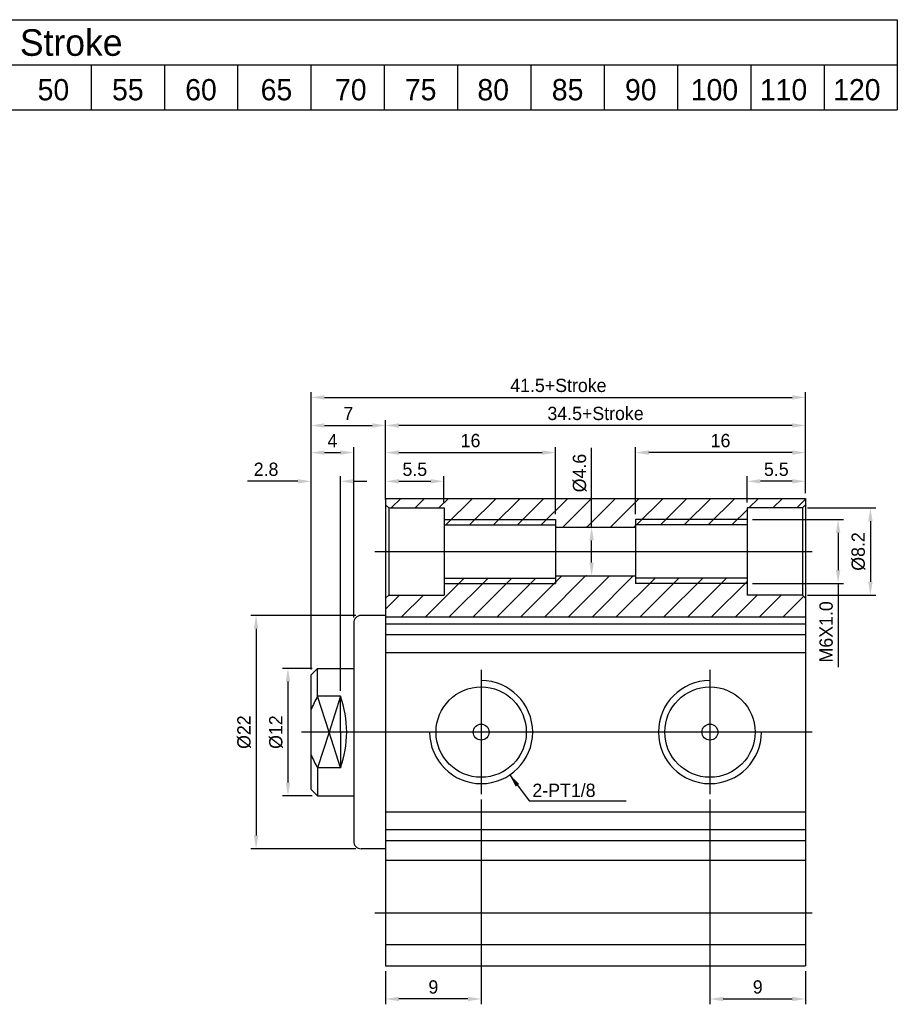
# Model space of a CAD drawing. Header units: millimetres. Extents: x -1657 to 8845, y -11980 to 3013.
# Tile 186 of 256: x -334 to -251, y 2058 to 2151. Entities that reach past the tile are written whole.
import ezdxf

# ---------------------------------------------------------------- set-up
doc = ezdxf.new("R2010")
doc.units = ezdxf.units.MM
doc.layers.add('切CARRY气缸', color=252, linetype='Continuous')
doc.styles.add('TEXT', font='romantic.ttf')
doc.dimstyles.new('DIM', dxfattribs={"dimtxt": 3, "dimasz": 3, "dimexe": 1.5, "dimexo": 0, "dimgap": 1, "dimtad": 1, "dimdsep": 46, "dimtxsty": 'TEXT', "dimcen": 0, "dimclrd": 256, "dimclre": 256, "dimclrt": 5, "dimadec": 0, "dimazin": 0, "dimtfac": 0.75, "dimtdec": 3, "dimtmove": 0, "dimatfit": 3, "dimfxl": 0, "dimtolj": 1, "dimarcsym": 0})

# ---------------------------------------------------------------- blocks, each defined once
blk = doc.blocks.new('*D642')
at = {"layer": 'Defpoints', "color": 0, "ltscale": 5}
for p in [(-259.917, 2115.506), (-259.917, 2106.004), (-306.451, 2089.404)]:
    blk.add_point(p, dxfattribs=at)
at = {"layer": '切CARRY气缸', "color": 0, "lineweight": -2, "ltscale": 5}
for p, q in [((-306.451, 2089.904), (-306.451, 2116.006)), ((-259.917, 2106.504), (-259.917, 2116.006)), ((-305.201, 2115.506), (-261.167, 2115.506))]:
    blk.add_line(p, q, dxfattribs=at)
at = {"layer": '切CARRY气缸', "color": 0, "ltscale": 5}
for points in [[(-305.201, 2115.714), (-305.201, 2115.297), (-306.451, 2115.506)], [(-261.167, 2115.714), (-261.167, 2115.297), (-259.917, 2115.506)]]:
    blk.add_solid(points, dxfattribs=at)
at = {"layer": '切CARRY气缸', "color": 0, "ltscale": 5, "insert": (-283.184, 2116.631), "char_height": 1.25, "attachment_point": 5}
blk.add_mtext('\\A1;41.5+Stroke', dxfattribs=at)
blk = doc.blocks.new('*D643')
at = {"layer": 'Defpoints', "color": 0, "ltscale": 5}
for p in [(-299.451, 2112.866), (-299.451, 2106.004), (-259.917, 2106.004)]:
    blk.add_point(p, dxfattribs=at)
at = {"layer": '切CARRY气缸', "color": 0, "lineweight": -2, "ltscale": 5}
for p, q in [((-299.451, 2106.504), (-299.451, 2113.366)), ((-259.917, 2106.504), (-259.917, 2113.366)), ((-261.167, 2112.866), (-298.201, 2112.866))]:
    blk.add_line(p, q, dxfattribs=at)
at = {"layer": '切CARRY气缸', "color": 0, "ltscale": 5}
for points in [[(-298.201, 2113.074), (-298.201, 2112.657), (-299.451, 2112.866)], [(-261.167, 2113.074), (-261.167, 2112.657), (-259.917, 2112.866)]]:
    blk.add_solid(points, dxfattribs=at)
at = {"layer": '切CARRY气缸', "color": 0, "ltscale": 5, "insert": (-279.684, 2113.991), "char_height": 1.25, "attachment_point": 5}
blk.add_mtext('\\A1;34.5+Stroke', dxfattribs=at)
blk = doc.blocks.new('*D644')
at = {"layer": 'Defpoints', "color": 0, "ltscale": 5}
for p in [(-302.451, 2110.315), (-302.451, 2094.279), (-306.451, 2089.404)]:
    blk.add_point(p, dxfattribs=at)
at = {"layer": '切CARRY气缸', "color": 0, "lineweight": -2, "ltscale": 5}
for p, q in [((-306.451, 2089.904), (-306.451, 2110.815)), ((-305.201, 2110.315), (-303.701, 2110.315)), ((-302.451, 2094.779), (-302.451, 2110.815))]:
    blk.add_line(p, q, dxfattribs=at)
at = {"layer": '切CARRY气缸', "color": 0, "ltscale": 5}
for points in [[(-305.201, 2110.523), (-305.201, 2110.107), (-306.451, 2110.315)], [(-303.701, 2110.523), (-303.701, 2110.107), (-302.451, 2110.315)]]:
    blk.add_solid(points, dxfattribs=at)
at = {"layer": '切CARRY气缸', "color": 0, "ltscale": 5, "insert": (-304.451, 2111.44), "char_height": 1.25, "attachment_point": 5}
blk.add_mtext('\\A1;4', dxfattribs=at)
blk = doc.blocks.new('*D645')
at = {"layer": 'Defpoints', "color": 0, "ltscale": 5}
for p in [(-299.451, 2112.866), (-299.451, 2105.404), (-306.451, 2089.404)]:
    blk.add_point(p, dxfattribs=at)
at = {"layer": '切CARRY气缸', "color": 0, "lineweight": -2, "ltscale": 5}
for p, q in [((-306.451, 2089.904), (-306.451, 2113.366)), ((-299.451, 2105.904), (-299.451, 2113.366)), ((-305.201, 2112.866), (-300.701, 2112.866))]:
    blk.add_line(p, q, dxfattribs=at)
at = {"layer": '切CARRY气缸', "color": 0, "ltscale": 5}
for points in [[(-305.201, 2113.074), (-305.201, 2112.657), (-306.451, 2112.866)], [(-300.701, 2113.074), (-300.701, 2112.657), (-299.451, 2112.866)]]:
    blk.add_solid(points, dxfattribs=at)
at = {"layer": '切CARRY气缸', "color": 0, "ltscale": 5, "insert": (-302.951, 2113.991), "char_height": 1.25, "attachment_point": 5}
blk.add_mtext('\\A1;7', dxfattribs=at)
blk = doc.blocks.new('*D646')
at = {"layer": 'Defpoints', "color": 0, "ltscale": 5}
for p in [(-306.451, 2107.609), (-306.451, 2089.404), (-303.701, 2087.38)]:
    blk.add_point(p, dxfattribs=at)
at = {"layer": '切CARRY气缸', "color": 0, "lineweight": -2, "ltscale": 5}
for p, q in [((-307.701, 2107.609), (-312.451, 2107.609)), ((-306.451, 2089.904), (-306.451, 2108.109)), ((-303.701, 2087.88), (-303.701, 2108.109)), ((-302.451, 2107.609), (-301.201, 2107.609))]:
    blk.add_line(p, q, dxfattribs=at)
at = {"layer": '切CARRY气缸', "color": 0, "ltscale": 5}
for points in [[(-307.701, 2107.818), (-307.701, 2107.401), (-306.451, 2107.609)], [(-302.451, 2107.818), (-302.451, 2107.401), (-303.701, 2107.609)]]:
    blk.add_solid(points, dxfattribs=at)
at = {"layer": '切CARRY气缸', "color": 0, "ltscale": 5, "insert": (-310.701, 2108.734), "char_height": 1.25, "attachment_point": 5}
blk.add_mtext('\\A1;2.8', dxfattribs=at)
blk = doc.blocks.new('*D647')
at = {"layer": 'Defpoints', "color": 0, "ltscale": 5}
for p in [(-290.451, 2078.154), (-299.451, 2062.004), (-299.451, 2058.883)]:
    blk.add_point(p, dxfattribs=at)
at = {"layer": '切CARRY气缸', "color": 0, "lineweight": -2, "ltscale": 5}
for p, q in [((-290.451, 2077.654), (-290.451, 2058.383)), ((-299.451, 2061.504), (-299.451, 2058.383)), ((-291.701, 2058.883), (-298.201, 2058.883))]:
    blk.add_line(p, q, dxfattribs=at)
at = {"layer": '切CARRY气缸', "color": 0, "ltscale": 5}
for points in [[(-298.201, 2059.091), (-298.201, 2058.674), (-299.451, 2058.883)], [(-291.701, 2059.091), (-291.701, 2058.674), (-290.451, 2058.883)]]:
    blk.add_solid(points, dxfattribs=at)
at = {"layer": '切CARRY气缸', "color": 0, "ltscale": 5, "insert": (-294.951, 2060.008), "char_height": 1.25, "attachment_point": 5}
blk.add_mtext('\\A1;9', dxfattribs=at)
blk = doc.blocks.new('*D648')
at = {"layer": 'Defpoints', "color": 0, "ltscale": 5}
for p in [(-301.751, 2094.979), (-311.641, 2073.029), (-301.751, 2073.029)]:
    blk.add_point(p, dxfattribs=at)
at = {"layer": '切CARRY气缸', "color": 0, "lineweight": -2, "ltscale": 5}
for p, q in [((-302.251, 2094.979), (-312.141, 2094.979)), ((-311.641, 2093.729), (-311.641, 2074.279)), ((-302.251, 2073.029), (-312.141, 2073.029))]:
    blk.add_line(p, q, dxfattribs=at)
at = {"layer": '切CARRY气缸', "color": 0, "ltscale": 5}
for points in [[(-311.849, 2093.729), (-311.433, 2093.729), (-311.641, 2094.979)], [(-311.849, 2074.279), (-311.433, 2074.279), (-311.641, 2073.029)]]:
    blk.add_solid(points, dxfattribs=at)
at = {"layer": '切CARRY气缸', "color": 0, "ltscale": 5, "insert": (-312.766, 2084.004), "char_height": 1.25, "attachment_point": 5, "rotation": 90}
blk.add_mtext('\\A1;%%c22', dxfattribs=at)
blk = doc.blocks.new('*D649')
at = {"layer": 'Defpoints', "color": 0, "ltscale": 5}
for p in [(-305.851, 2090.004), (-308.641, 2078.004), (-305.851, 2078.004)]:
    blk.add_point(p, dxfattribs=at)
at = {"layer": '切CARRY气缸', "color": 0, "lineweight": -2, "ltscale": 5}
for p, q in [((-306.351, 2090.004), (-309.141, 2090.004)), ((-308.641, 2088.754), (-308.641, 2079.254)), ((-306.351, 2078.004), (-309.141, 2078.004))]:
    blk.add_line(p, q, dxfattribs=at)
at = {"layer": '切CARRY气缸', "color": 0, "ltscale": 5}
for points in [[(-308.849, 2088.754), (-308.432, 2088.754), (-308.641, 2090.004)], [(-308.849, 2079.254), (-308.432, 2079.254), (-308.641, 2078.004)]]:
    blk.add_solid(points, dxfattribs=at)
at = {"layer": '切CARRY气缸', "color": 0, "ltscale": 5, "insert": (-309.766, 2084.004), "char_height": 1.25, "attachment_point": 5, "rotation": 90}
blk.add_mtext('\\A1;%%c12', dxfattribs=at)
blk = doc.blocks.new('*D650')
at = {"layer": 'Defpoints', "color": 0, "ltscale": 5}
for p in [(-283.451, 2110.315), (-299.451, 2106.004), (-283.451, 2104.004)]:
    blk.add_point(p, dxfattribs=at)
at = {"layer": '切CARRY气缸', "color": 0, "lineweight": -2, "ltscale": 5}
for p, q in [((-299.451, 2106.504), (-299.451, 2110.815)), ((-298.201, 2110.315), (-284.701, 2110.315)), ((-283.451, 2104.504), (-283.451, 2110.815))]:
    blk.add_line(p, q, dxfattribs=at)
at = {"layer": '切CARRY气缸', "color": 0, "ltscale": 5}
for points in [[(-298.201, 2110.523), (-298.201, 2110.107), (-299.451, 2110.315)], [(-284.701, 2110.523), (-284.701, 2110.107), (-283.451, 2110.315)]]:
    blk.add_solid(points, dxfattribs=at)
at = {"layer": '切CARRY气缸', "color": 0, "ltscale": 5, "insert": (-291.451, 2111.44), "char_height": 1.25, "attachment_point": 5}
blk.add_mtext('\\A1;16', dxfattribs=at)
blk = doc.blocks.new('*D651')
at = {"layer": 'Defpoints', "color": 0, "ltscale": 5}
for p in [(-293.951, 2107.609), (-299.451, 2106.004), (-293.951, 2105.104)]:
    blk.add_point(p, dxfattribs=at)
at = {"layer": '切CARRY气缸', "color": 0, "lineweight": -2, "ltscale": 5}
for p, q in [((-299.451, 2106.504), (-299.451, 2108.109)), ((-298.201, 2107.609), (-295.201, 2107.609)), ((-293.951, 2105.604), (-293.951, 2108.109))]:
    blk.add_line(p, q, dxfattribs=at)
at = {"layer": '切CARRY气缸', "color": 0, "ltscale": 5}
for points in [[(-298.201, 2107.818), (-298.201, 2107.401), (-299.451, 2107.609)], [(-295.201, 2107.818), (-295.201, 2107.401), (-293.951, 2107.609)]]:
    blk.add_solid(points, dxfattribs=at)
at = {"layer": '切CARRY气缸', "color": 0, "ltscale": 5, "insert": (-296.701, 2108.734), "char_height": 1.25, "attachment_point": 5}
blk.add_mtext('\\A1;5.5', dxfattribs=at)
blk = doc.blocks.new('*D652')
at = {"layer": 'Defpoints', "color": 0, "ltscale": 5}
for p in [(-265.417, 2104.004), (-265.417, 2098.004), (-256.849, 2098.004)]:
    blk.add_point(p, dxfattribs=at)
at = {"layer": '切CARRY气缸', "color": 0, "lineweight": -2, "ltscale": 5}
for p, q in [((-264.917, 2104.004), (-256.349, 2104.004)), ((-256.849, 2102.754), (-256.849, 2099.254)), ((-264.917, 2098.004), (-256.349, 2098.004)), ((-256.849, 2098.004), (-256.849, 2090.129))]:
    blk.add_line(p, q, dxfattribs=at)
at = {"layer": '切CARRY气缸', "color": 0, "ltscale": 5}
for points in [[(-257.058, 2102.754), (-256.641, 2102.754), (-256.849, 2104.004)], [(-257.058, 2099.254), (-256.641, 2099.254), (-256.849, 2098.004)]]:
    blk.add_solid(points, dxfattribs=at)
at = {"layer": '切CARRY气缸', "color": 0, "ltscale": 5, "insert": (-257.974, 2093.442), "char_height": 1.25, "attachment_point": 5, "rotation": 90}
blk.add_mtext('\\A1;M6X1.0', dxfattribs=at)
blk = doc.blocks.new('*D653')
at = {"layer": 'Defpoints', "color": 0, "ltscale": 5}
for p in [(-268.917, 2078.154), (-259.917, 2062.004), (-259.917, 2058.883)]:
    blk.add_point(p, dxfattribs=at)
at = {"layer": '切CARRY气缸', "color": 0, "lineweight": -2, "ltscale": 5}
for p, q in [((-268.917, 2077.654), (-268.917, 2058.383)), ((-259.917, 2061.504), (-259.917, 2058.383)), ((-267.667, 2058.883), (-261.167, 2058.883))]:
    blk.add_line(p, q, dxfattribs=at)
at = {"layer": '切CARRY气缸', "color": 0, "ltscale": 5}
for points in [[(-267.667, 2059.091), (-267.667, 2058.674), (-268.917, 2058.883)], [(-261.167, 2059.091), (-261.167, 2058.674), (-259.917, 2058.883)]]:
    blk.add_solid(points, dxfattribs=at)
at = {"layer": '切CARRY气缸', "color": 0, "ltscale": 5, "insert": (-264.417, 2060.008), "char_height": 1.25, "attachment_point": 5}
blk.add_mtext('\\A1;9', dxfattribs=at)
blk = doc.blocks.new('*D654')
at = {"layer": 'Defpoints', "color": 0, "ltscale": 5}
for p in [(-275.917, 2110.315), (-259.917, 2106.004), (-275.917, 2104.004)]:
    blk.add_point(p, dxfattribs=at)
at = {"layer": '切CARRY气缸', "color": 0, "lineweight": -2, "ltscale": 5}
for p, q in [((-275.917, 2104.504), (-275.917, 2110.815)), ((-261.167, 2110.315), (-274.667, 2110.315)), ((-259.917, 2106.504), (-259.917, 2110.815))]:
    blk.add_line(p, q, dxfattribs=at)
at = {"layer": '切CARRY气缸', "color": 0, "ltscale": 5}
for points in [[(-274.667, 2110.523), (-274.667, 2110.107), (-275.917, 2110.315)], [(-261.167, 2110.523), (-261.167, 2110.107), (-259.917, 2110.315)]]:
    blk.add_solid(points, dxfattribs=at)
at = {"layer": '切CARRY气缸', "color": 0, "ltscale": 5, "insert": (-267.917, 2111.44), "char_height": 1.25, "attachment_point": 5}
blk.add_mtext('\\A1;16', dxfattribs=at)
blk = doc.blocks.new('*D655')
at = {"layer": 'Defpoints', "color": 0, "ltscale": 5}
for p in [(-280.028, 2103.304), (-280.052, 2098.704), (-280.028, 2098.704)]:
    blk.add_point(p, dxfattribs=at)
at = {"layer": '切CARRY气缸', "color": 0, "lineweight": -2, "ltscale": 5}
for p, q in [((-280.052, 2103.304), (-280.052, 2110.763)), ((-280.528, 2103.304), (-280.552, 2103.304)), ((-280.052, 2099.954), (-280.052, 2102.054)), ((-280.528, 2098.704), (-280.552, 2098.704))]:
    blk.add_line(p, q, dxfattribs=at)
at = {"layer": '切CARRY气缸', "color": 0, "ltscale": 5}
for points in [[(-280.26, 2102.054), (-279.844, 2102.054), (-280.052, 2103.304)], [(-280.26, 2099.954), (-279.844, 2099.954), (-280.052, 2098.704)]]:
    blk.add_solid(points, dxfattribs=at)
at = {"layer": '切CARRY气缸', "color": 0, "ltscale": 5, "insert": (-281.177, 2108.388), "char_height": 1.25, "attachment_point": 5, "rotation": 90}
blk.add_mtext('\\A1;%%c4.6', dxfattribs=at)
blk = doc.blocks.new('*D656')
at = {"layer": 'Defpoints', "color": 0, "ltscale": 5}
for p in [(-265.417, 2107.609), (-259.917, 2106.004), (-265.417, 2105.104)]:
    blk.add_point(p, dxfattribs=at)
at = {"layer": '切CARRY气缸', "color": 0, "lineweight": -2, "ltscale": 5}
for p, q in [((-265.417, 2105.604), (-265.417, 2108.109)), ((-261.167, 2107.609), (-264.167, 2107.609)), ((-259.917, 2106.504), (-259.917, 2108.109))]:
    blk.add_line(p, q, dxfattribs=at)
at = {"layer": '切CARRY气缸', "color": 0, "ltscale": 5}
for points in [[(-264.167, 2107.818), (-264.167, 2107.401), (-265.417, 2107.609)], [(-261.167, 2107.818), (-261.167, 2107.401), (-259.917, 2107.609)]]:
    blk.add_solid(points, dxfattribs=at)
at = {"layer": '切CARRY气缸', "color": 0, "ltscale": 5, "insert": (-262.667, 2108.734), "char_height": 1.25, "attachment_point": 5}
blk.add_mtext('\\A1;5.5', dxfattribs=at)
blk = doc.blocks.new('*D657')
at = {"layer": 'Defpoints', "color": 0, "ltscale": 5}
for p in [(-260.217, 2105.104), (-260.217, 2096.904), (-253.812, 2096.904)]:
    blk.add_point(p, dxfattribs=at)
at = {"layer": '切CARRY气缸', "color": 0, "lineweight": -2, "ltscale": 5}
for p, q in [((-259.717, 2105.104), (-253.312, 2105.104)), ((-253.812, 2103.854), (-253.812, 2098.154)), ((-259.717, 2096.904), (-253.312, 2096.904))]:
    blk.add_line(p, q, dxfattribs=at)
at = {"layer": '切CARRY气缸', "color": 0, "ltscale": 5}
for points in [[(-254.02, 2103.854), (-253.603, 2103.854), (-253.812, 2105.104)], [(-254.02, 2098.154), (-253.603, 2098.154), (-253.812, 2096.904)]]:
    blk.add_solid(points, dxfattribs=at)
at = {"layer": '切CARRY气缸', "color": 0, "ltscale": 5, "insert": (-254.937, 2101.004), "char_height": 1.25, "attachment_point": 5, "rotation": 90}
blk.add_mtext('\\A1;%%c8.2', dxfattribs=at)

msp = doc.modelspace()

# ---------------------------------------------------------------- hatches: boundary and pattern name
at = {"layer": '切CARRY气缸'}
h = msp.add_hatch(dxfattribs=at)
h.set_pattern_fill('ANSI31', color=256, scale=0.5, style=0)
h.set_pattern_definition([(45, (-463.0438, 1900.5656), (-1.122532, 1.122532), [])])
h.paths.add_polyline_path([(-265.4172, 2104.0041), (-265.4172, 2105.1041), (-260.2172, 2105.1041), (-259.9172, 2105.4041), (-259.9172, 2106.0041), (-299.4505, 2106.0041), (-299.4505, 2105.4041), (-299.1505, 2105.1041), (-293.9505, 2105.1041), (-293.9505, 2104.0041), (-283.4505, 2104.0041), (-283.4505, 2103.3041), (-275.9172, 2103.3041), (-275.9172, 2104.0041)])
h.paths.add_polyline_path([(-275.9172, 2104.0041), (-275.9172, 2103.5041), (-265.4172, 2103.5041), (-265.4172, 2104.0041)], flags=16)
h.paths.add_polyline_path([(-283.4505, 2103.5041), (-283.4505, 2104.0041), (-293.9505, 2104.0041), (-293.9505, 2103.5041)], flags=16)
h.paths.add_polyline_path([(-283.4505, 2098.0041), (-283.4505, 2098.5041), (-293.9505, 2098.5041), (-293.9505, 2098.0041)], flags=16)
h.paths.add_polyline_path([(-275.9172, 2098.5041), (-275.9172, 2098.0041), (-265.4172, 2098.0041), (-265.4172, 2098.5041)], flags=16)
h.paths.add_polyline_path([(-259.9172, 2094.8553), (-259.9172, 2096.6041), (-260.2172, 2096.9041), (-265.4172, 2096.9041), (-265.4172, 2098.0041), (-275.9172, 2098.0041), (-275.9172, 2098.7041), (-283.4505, 2098.7041), (-283.4505, 2098.0041), (-293.9505, 2098.0041), (-293.9505, 2096.9041), (-299.1505, 2096.9041), (-299.4505, 2096.6041), (-299.4505, 2094.8553)])

# ---------------------------------------------------------------- linework, layer by layer
for p, q in [((-409.7828, 2151.0606), (-251.2773, 2151.0606)), ((-251.2773, 2151.0606), (-251.2773, 2142.5757)), ((-409.7828, 2146.8181), (-251.2773, 2146.8181)), ((-327.1773, 2146.8181), (-327.1773, 2142.5757)), ((-320.2773, 2146.8181), (-320.2773, 2142.5757)), ((-313.3773, 2146.8181), (-313.3773, 2142.5757)), ((-306.4773, 2146.8181), (-306.4773, 2142.5757)), ((-299.5773, 2146.8181), (-299.5773, 2142.5757)), ((-292.6773, 2146.8181), (-292.6773, 2142.5757)), ((-285.7773, 2146.8181), (-285.7773, 2142.5757)), ((-278.8773, 2146.8181), (-278.8773, 2142.5757)), ((-271.9773, 2146.8181), (-271.9773, 2142.5757)), ((-265.0773, 2146.8181), (-265.0773, 2142.5757)), ((-258.1773, 2146.8181), (-258.1773, 2142.5757)), ((-409.7828, 2142.5757), (-251.2773, 2142.5757)), ((-299.4505, 2106.0041), (-259.9172, 2106.0041)), ((-299.4505, 2106.0041), (-299.4505, 2062.0041)), ((-259.9172, 2106.0041), (-259.9172, 2062.0041)), ((-299.1505, 2105.1041), (-299.4505, 2105.4041)), ((-299.1505, 2105.1041), (-293.9505, 2105.1041)), ((-299.1505, 2105.1041), (-299.1505, 2096.9041)), ((-293.9505, 2105.1041), (-293.9505, 2096.9041)), ((-265.4172, 2105.1041), (-265.4172, 2096.9041)), ((-260.2172, 2105.1041), (-265.4172, 2105.1041)), ((-260.2172, 2105.1041), (-259.9172, 2105.4041)), ((-260.2172, 2105.1041), (-260.2172, 2096.9041)), ((-293.9505, 2104.0041), (-283.4505, 2104.0041)), ((-283.4505, 2104.0041), (-283.4505, 2098.0041)), ((-265.4172, 2104.0041), (-275.9172, 2104.0041)), ((-275.9172, 2104.0041), (-275.9172, 2098.0041)), ((-293.9505, 2103.5041), (-283.4505, 2103.5041)), ((-283.4505, 2103.3041), (-275.9172, 2103.3041)), ((-265.4172, 2103.5041), (-275.9172, 2103.5041)), ((-293.9505, 2098.5041), (-283.4505, 2098.5041)), ((-283.4505, 2098.7041), (-275.9172, 2098.7041)), ((-265.4172, 2098.5041), (-275.9172, 2098.5041)), ((-293.9505, 2098.0041), (-283.4505, 2098.0041)), ((-265.4172, 2098.0041), (-275.9172, 2098.0041)), ((-299.1505, 2096.9041), (-299.4505, 2096.6041)), ((-299.1505, 2096.9041), (-293.9505, 2096.9041)), ((-260.2172, 2096.9041), (-265.4172, 2096.9041)), ((-260.2172, 2096.9041), (-259.9172, 2096.6041)), ((-299.4505, 2094.9791), (-301.7505, 2094.9791)), ((-299.4505, 2094.8553), (-259.9172, 2094.8553)), ((-302.4505, 2094.2791), (-302.4505, 2073.7291)), ((-299.4505, 2094.198), (-259.9172, 2094.198)), ((-299.4505, 2093.1821), (-259.9172, 2093.1821)), ((-299.4505, 2091.5041), (-259.9172, 2091.5041)), ((-306.4505, 2089.4041), (-305.8505, 2090.0041)), ((-305.8505, 2087.3803), (-305.8505, 2090.0041)), ((-305.8505, 2090.0041), (-302.4505, 2090.0041)), ((-306.4505, 2078.6041), (-306.4505, 2089.4041)), ((-303.7005, 2087.3803), (-305.8505, 2087.3803)), ((-304.7755, 2084.0041), (-305.8505, 2087.3803)), ((-303.7005, 2087.3803), (-304.7755, 2084.0041)), ((-303.7005, 2084.0041), (-303.7005, 2087.3803)), ((-304.7755, 2084.0041), (-305.8505, 2080.628)), ((-303.7005, 2080.628), (-304.7755, 2084.0041)), ((-303.7005, 2084.0041), (-303.7005, 2080.628)), ((-305.8505, 2080.628), (-305.8505, 2078.0041)), ((-303.7005, 2080.628), (-305.8505, 2080.628)), ((-306.4505, 2078.6041), (-305.8505, 2078.0041)), ((-305.8505, 2078.0041), (-302.4505, 2078.0041)), ((-299.4505, 2076.5041), (-259.9172, 2076.5041)), ((-299.4505, 2074.8262), (-259.9172, 2074.8262)), ((-299.4505, 2073.8103), (-259.9172, 2073.8103)), ((-299.4505, 2073.0291), (-301.7505, 2073.0291)), ((-299.4505, 2071.9508), (-259.9172, 2071.9508)), ((-299.4505, 2064.0041), (-259.9172, 2064.0041)), ((-299.4505, 2062.0041), (-259.9172, 2062.0041))]:
    msp.add_line(p, q, dxfattribs=at)
at = {"layer": '切CARRY气缸', "ltscale": 0.5}
for p, q in [((-300.4505, 2101.0041), (-259.2861, 2101.0041)), ((-259.2861, 2084.0041), (-307.3601, 2084.0041)), ((-300.4505, 2067.0041), (-259.2861, 2067.0041))]:
    msp.add_line(p, q, dxfattribs=at)
at = {"layer": '切CARRY气缸', "ltscale": 0.3}
for p, q in [((-290.4505, 2089.8541), (-290.4505, 2078.1541)), ((-268.9172, 2089.8541), (-268.9172, 2078.1541))]:
    msp.add_line(p, q, dxfattribs=at)
at = {"layer": '切CARRY气缸'}
for centre, radius in [((-290.4505, 2084.0041), 4.25), ((-268.9172, 2084.0041), 4.25), ((-290.4505, 2084.0041), 0.75), ((-268.9172, 2084.0041), 0.75)]:
    msp.add_circle(centre, radius, dxfattribs=at)
for centre, radius, start, end in [((-301.7505, 2094.2791), 0.7, 90, 180), ((-290.4505, 2084.0041), 4.85, 180, 90), ((-268.9172, 2084.0041), 4.85, 90, 0), ((-296.9402, 2082.3071), 10.2534, 150.344598, 158.053631), ((-314.2046, 2083.7707), 11.1069, 1.204331, 18.964746), ((-314.2046, 2084.2376), 11.1069, 341.035254, 358.795669), ((-296.9402, 2085.7012), 10.2534, 201.946369, 209.655402), ((-301.7505, 2073.7291), 0.7, 180, 270)]:
    msp.add_arc(centre, radius, start, end, dxfattribs=at)

# ---------------------------------------------------------------- texts
at = {"layer": '切CARRY气缸', "attachment_point": 1}
for s, insert, char_height, width in [('Stroke', (-333.875, 2150.159), 2.5, 14.915369), ('50', (-332.2074, 2145.472), 2, 14.915369), ('60', (-318.3153, 2145.472), 2, 14.915369), ('65', (-311.2113, 2145.472), 2, 14.915369), ('70', (-304.2117, 2145.472), 2, 14.915369), ('80', (-290.8074, 2145.472), 2, 14.915369), ('85', (-283.8024, 2145.472), 2, 14.915369), ('90', (-276.9153, 2145.472), 2, 14.915369), ('100', (-270.722, 2145.472), 2, 14.915369), ('110', (-264.2178, 2145.472), 2, 14.915369), ('120', (-257.3178, 2145.472), 2, 14.9154), ('55', (-325.2024, 2145.472), 2, 14.915369), ('75', (-297.6376, 2145.472), 2, 14.915369), ('2-PT1/8', (-285.6293, 2079.1507), 1.25, 7.4577)]:
    msp.add_mtext(s, dxfattribs=dict(at, insert=insert, char_height=char_height, width=width))

# ---------------------------------------------------------------- dimensions: what is measured, and where the dimension line sits
at = {"layer": '切CARRY气缸'}
for base, p1, p2, text, override, picture, middle in [((-259.9172, 2115.5055), (-306.4505, 2089.4041), (-259.9172, 2106.0041), '41.5+Stroke', {"dimscale": 0.5, "dimtxt": 2.5, "dimasz": 2.5, "dimexe": 1, "dimexo": 1, "dimdec": 1, "dimtxsty": 'Standard', "dimclrd": 0, "dimclre": 0, "dimclrt": 0, "dimtfac": 1, "dimtdec": 4, "dimtofl": 0, "dimtzin": 0}, '*D642', (-283.1839, 2116.6305)), ((-299.4505, 2112.8656), (-259.9172, 2106.0041), (-299.4505, 2106.0041), '34.5+Stroke', {"dimscale": 0.5, "dimtxt": 2.5, "dimasz": 2.5, "dimexe": 1, "dimexo": 1, "dimdec": 1, "dimzin": 0, "dimtxsty": 'Standard', "dimclrd": 0, "dimclre": 0, "dimclrt": 0, "dimtfac": 1, "dimtdec": 4, "dimtofl": 0, "dimtzin": 0}, '*D643', (-279.6839, 2113.9906))]:
    dim = msp.add_linear_dim(base=base, p1=p1, p2=p2, text=text, dimstyle='DIM', override=override, dxfattribs=at)
    dim.commit()
    dim.dimension.update_dxf_attribs({"geometry": picture, "text_midpoint": middle})
for base, p1, p2, override, picture, middle in [((-299.4505, 2112.8656), (-306.4505, 2089.4041), (-299.4505, 2105.4041), {"dimscale": 0.5, "dimtxt": 2.5, "dimasz": 2.5, "dimexe": 1, "dimexo": 1, "dimdec": 1, "dimtxsty": 'Standard', "dimclrd": 0, "dimclre": 0, "dimclrt": 0, "dimtfac": 1, "dimtdec": 4, "dimtofl": 0, "dimtzin": 0}, '*D645', (-302.9505, 2113.9906)), ((-302.4505, 2110.3149), (-306.4505, 2089.4041), (-302.4505, 2094.2791), {"dimscale": 0.5, "dimtxt": 2.5, "dimasz": 2.5, "dimexe": 1, "dimexo": 1, "dimdec": 1, "dimtxsty": 'Standard', "dimclrd": 0, "dimclre": 0, "dimclrt": 0, "dimtfac": 1, "dimtdec": 4, "dimtofl": 0, "dimtzin": 0}, '*D644', (-304.4505, 2111.4399)), ((-283.4505, 2110.3149), (-299.4505, 2106.0041), (-283.4505, 2104.0041), {"dimscale": 0.5, "dimtxt": 2.5, "dimasz": 2.5, "dimexe": 1, "dimexo": 1, "dimdec": 1, "dimtxsty": 'Standard', "dimclrd": 0, "dimclre": 0, "dimclrt": 0, "dimtfac": 1, "dimtdec": 4, "dimtofl": 0, "dimtzin": 0}, '*D650', (-291.4505, 2111.4399)), ((-275.9172, 2110.3149), (-259.9172, 2106.0041), (-275.9172, 2104.0041), {"dimscale": 0.5, "dimtxt": 2.5, "dimasz": 2.5, "dimexe": 1, "dimexo": 1, "dimdec": 1, "dimtxsty": 'Standard', "dimclrd": 0, "dimclre": 0, "dimclrt": 0, "dimtfac": 1, "dimtdec": 4, "dimtofl": 0, "dimtzin": 0}, '*D654', (-267.9172, 2111.4399)), ((-306.4505399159, 2107.6093954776), (-303.7005399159, 2087.3802842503), (-306.4505399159, 2089.4041325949), {"dimscale": 0.5, "dimtxt": 2.5, "dimasz": 2.5, "dimexe": 1, "dimexo": 1, "dimdec": 1, "dimtxsty": 'Standard', "dimclrd": 0, "dimclre": 0, "dimclrt": 0, "dimtfac": 1, "dimtdec": 4, "dimtofl": 0, "dimtzin": 0}, '*D646', (-310.7005399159, 2108.7343954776)), ((-293.9505, 2107.6094), (-299.4505, 2106.0041), (-293.9505, 2105.1041), {"dimscale": 0.5, "dimtxt": 2.5, "dimasz": 2.5, "dimexe": 1, "dimexo": 1, "dimdec": 1, "dimzin": 0, "dimtxsty": 'Standard', "dimclrd": 0, "dimclre": 0, "dimclrt": 0, "dimtfac": 1, "dimtdec": 4, "dimtofl": 0, "dimtzin": 0}, '*D651', (-296.7005, 2108.7344)), ((-265.4172, 2107.6094), (-259.9172, 2106.0041), (-265.4172, 2105.1041), {"dimscale": 0.5, "dimtxt": 2.5, "dimasz": 2.5, "dimexe": 1, "dimexo": 1, "dimdec": 1, "dimzin": 0, "dimtxsty": 'Standard', "dimclrd": 0, "dimclre": 0, "dimclrt": 0, "dimtfac": 1, "dimtdec": 4, "dimtofl": 0, "dimtzin": 0}, '*D656', (-262.6672, 2108.7344)), ((-299.4505, 2058.8826), (-290.4505, 2078.1541), (-299.4505, 2062.0041), {"dimscale": 0.5, "dimtxt": 2.5, "dimasz": 2.5, "dimexe": 1, "dimexo": 1, "dimdec": 1, "dimtxsty": 'Standard', "dimclrd": 0, "dimclre": 0, "dimclrt": 0, "dimtfac": 1, "dimtdec": 4, "dimtofl": 0, "dimtzin": 0}, '*D647', (-294.9505, 2060.0076)), ((-259.9172, 2058.8826), (-268.9172, 2078.1541), (-259.9172, 2062.0041), {"dimscale": 0.5, "dimtxt": 2.5, "dimasz": 2.5, "dimexe": 1, "dimexo": 1, "dimdec": 1, "dimtxsty": 'Standard', "dimclrd": 0, "dimclre": 0, "dimclrt": 0, "dimtfac": 1, "dimtdec": 4, "dimtofl": 0, "dimtzin": 0}, '*D653', (-264.4172, 2060.0076))]:
    dim = msp.add_linear_dim(base=base, p1=p1, p2=p2, dimstyle='DIM', override=override, dxfattribs=at)
    dim.commit()
    dim.dimension.update_dxf_attribs({"geometry": picture, "text_midpoint": middle})
for base, p1, p2, override, picture, middle in [((-280.052, 2098.7041), (-280.0276, 2103.3041), (-280.0276, 2098.7041), {"dimscale": 0.5, "dimtxt": 2.5, "dimasz": 2.5, "dimexe": 1, "dimexo": 1, "dimdec": 1, "dimzin": 0, "dimtxsty": 'Standard', "dimclrd": 0, "dimclre": 0, "dimclrt": 0, "dimtfac": 1, "dimtdec": 4, "dimtofl": 0, "dimtzin": 0}, '*D655', (-280.052, 2108.3875)), ((-311.6411063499, 2073.0291325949), (-301.7505399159, 2094.9791325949), (-301.7505399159, 2073.0291325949), {"dimscale": 0.5, "dimtxt": 2.5, "dimasz": 2.5, "dimexe": 1, "dimexo": 1, "dimdec": 1, "dimtxsty": 'Standard', "dimclrd": 0, "dimclre": 0, "dimclrt": 0, "dimtfac": 1, "dimtdec": 4, "dimtofl": 0, "dimtzin": 0}, '*D648', (-311.6411063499, 2084.0041325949))]:
    dim = msp.add_linear_dim(base=base, p1=p1, p2=p2, angle=90, text='%%c<>', dimstyle='DIM', override=override, dxfattribs=at)
    dim.commit()
    dim.dimension.update_dxf_attribs({"geometry": picture, "text_midpoint": middle, "dimtype": 160})
for base, p1, p2, text, override, picture, middle in [((-253.8117, 2096.9041), (-260.2172, 2105.1041), (-260.2172, 2096.9041), '%%c<>', {"dimscale": 0.5, "dimtxt": 2.5, "dimasz": 2.5, "dimexe": 1, "dimexo": 1, "dimdec": 1, "dimzin": 0, "dimtxsty": 'Standard', "dimclrd": 0, "dimclre": 0, "dimclrt": 0, "dimtfac": 1, "dimtdec": 4, "dimtofl": 0, "dimtzin": 0}, '*D657', (-254.9367, 2101.0041)), ((-256.8492, 2098.0041), (-265.4172, 2104.0041), (-265.4172, 2098.0041), 'M<>X1.0', {"dimscale": 0.5, "dimtxt": 2.5, "dimasz": 2.5, "dimexe": 1, "dimexo": 1, "dimdec": 1, "dimtxsty": 'Standard', "dimclrd": 0, "dimclre": 0, "dimclrt": 0, "dimtfac": 1, "dimtdec": 4, "dimtofl": 0, "dimtzin": 0}, '*D652', (-257.9742, 2093.4416)), ((-308.6407, 2078.0041), (-305.8505, 2090.0041), (-305.8505, 2078.0041), '%%c<>', {"dimscale": 0.5, "dimtxt": 2.5, "dimasz": 2.5, "dimexe": 1, "dimexo": 1, "dimdec": 1, "dimtxsty": 'Standard', "dimclrd": 0, "dimclre": 0, "dimclrt": 0, "dimtfac": 1, "dimtdec": 4, "dimtofl": 0, "dimtzin": 0}, '*D649', (-309.7657, 2084.0041))]:
    dim = msp.add_linear_dim(base=base, p1=p1, p2=p2, angle=90, text=text, dimstyle='DIM', override=override, dxfattribs=at)
    dim.commit()
    dim.dimension.update_dxf_attribs({"geometry": picture, "text_midpoint": middle})

# ---------------------------------------------------------------- leaders
msp.add_leader([(-287.7916, 2079.9985), (-285.9312, 2077.5409), (-276.7886, 2077.5409)], dimstyle='DIM', override={"dimscale": 0.5, "dimtxt": 2.5, "dimasz": 2.5, "dimexe": 1, "dimexo": 1, "dimdec": 1, "dimzin": 0, "dimtxsty": 'Standard', "dimclrd": 0, "dimclre": 0, "dimclrt": 0, "dimtfac": 1, "dimtdec": 4, "dimtofl": 0, "dimtzin": 0}, dxfattribs=at)

doc.saveas('drawing.dxf')
